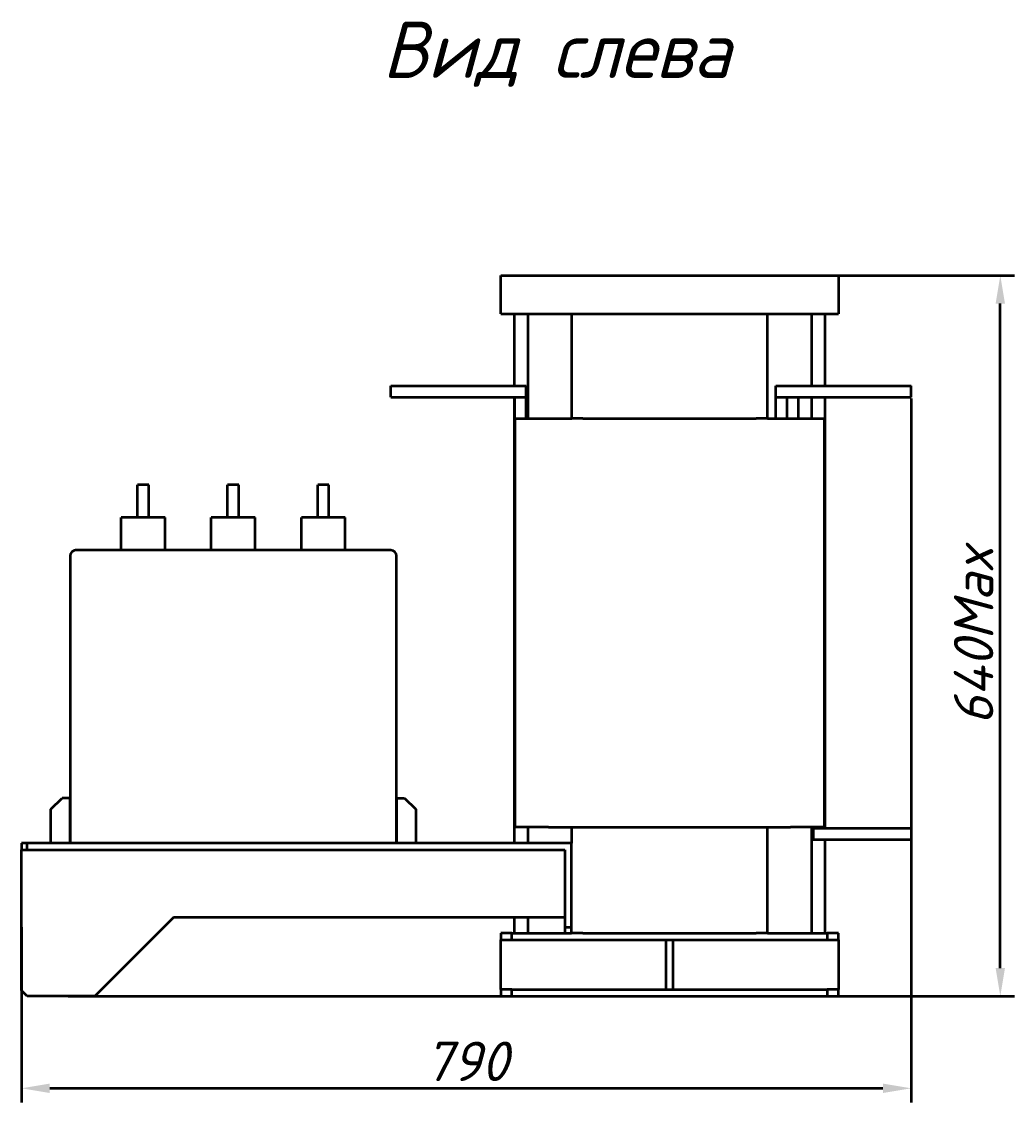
# Model space of a CAD drawing. Header units: millimetres. Extents: x -9 to 2336, y -1348 to 1345.
# Tile 9 of 9: x 1454 to 2336, y 167 to 1127. Entities that reach past the tile are written whole.
import ezdxf

# ---------------------------------------------------------------- set-up
doc = ezdxf.new("R2010")
doc.units = ezdxf.units.MM
doc.layers.get('Defpoints').update_dxf_attribs({"lineweight": 25})
doc.layers.add('Осн_СБ', color=7, linetype='Continuous', lineweight=50)
doc.styles.add('GOST-2.304_Type-B_italic', font='GOST Common Italic.ttf', dxfattribs={"height": 2.5})
doc.styles.add('ГОСТ', font='isocpeui.ttf')
doc.dimstyles.new('ISO-25', dxfattribs={"dimtxt": 3.5, "dimasz": 2.5, "dimexe": 1.25, "dimexo": 0.625, "dimtad": 1, "dimdec": 0, "dimtxsty": 'ГОСТ', "dimcen": 2.5, "dimclrd": 256, "dimclre": 256, "dimclrt": 256, "dimadec": 0, "dimazin": 0, "dimtfac": 1, "dimtdec": 0, "dimtmove": 0, "dimatfit": 3, "dimfxl": 1, "dimlwd": -1, "dimlwe": -1, "dimarcsym": 0})

# ---------------------------------------------------------------- blocks, each defined once
blk = doc.blocks.new('*D343')
at = {"layer": 'Defpoints', "color": 0, "transparency": 16777216}
for p in [(2029.34, 901.78), (2323.09, 901.78), (1488.84, 261.78)]:
    blk.add_point(p, dxfattribs=at)
at = {"layer": 'Осн_СБ', "transparency": 16777216}
for p, q in [((2035.59, 901.78), (2335.59, 901.78)), ((2323.09, 286.78), (2323.09, 876.78)), ((1495.09, 261.78), (2335.59, 261.78))]:
    blk.add_line(p, q, dxfattribs=at)
for points in [[(2318.92, 876.78), (2327.25, 876.78), (2323.09, 901.78)], [(2318.92, 286.78), (2327.25, 286.78), (2323.09, 261.78)]]:
    blk.add_solid(points, dxfattribs=at)
at = {"layer": 'Осн_СБ', "transparency": 16777216, "insert": (2299.34, 581.78), "char_height": 35, "attachment_point": 5, "rotation": 90, "style": 'ГОСТ'}
blk.add_mtext('640Max', dxfattribs=at)
blk = doc.blocks.new('*D346')
at = {"layer": 'Defpoints', "color": 0, "transparency": 16777216}
for p in [(2243.84, 798.78), (1453.84, 329.28), (2243.84, 180)]:
    blk.add_point(p, dxfattribs=at)
at = {"layer": 'Осн_СБ', "transparency": 16777216}
for p, q in [((2243.84, 792.53), (2243.84, 167.5)), ((1453.84, 323.03), (1453.84, 167.5)), ((1478.84, 180), (2218.84, 180))]:
    blk.add_line(p, q, dxfattribs=at)
for points in [[(1478.84, 184.16), (1478.84, 175.83), (1453.84, 180)], [(2218.84, 184.16), (2218.84, 175.83), (2243.84, 180)]]:
    blk.add_solid(points, dxfattribs=at)
at = {"layer": 'Осн_СБ', "transparency": 16777216, "insert": (1848.84, 203.97), "char_height": 35, "attachment_point": 5, "style": 'ГОСТ'}
blk.add_mtext('790', dxfattribs=at)

msp = doc.modelspace()

# ---------------------------------------------------------------- linework, layer by layer
at = {"layer": 'Осн_СБ'}
for p, q in [((1879.34, 867.78), (1879.34, 901.78)), ((1879.34, 901.78), (2179.34, 901.78)), ((2179.34, 901.78), (2179.34, 867.78)), ((1879.34, 867.78), (1942.34, 867.78)), ((1891.34, 867.78), (1891.34, 803.78)), ((1903.34, 867.78), (1903.34, 774.78)), ((1942.34, 867.78), (1952.34, 867.78)), ((1942.34, 867.78), (1942.34, 774.78)), ((1952.34, 867.78), (2106.34, 867.78)), ((2106.34, 867.78), (2116.34, 867.78)), ((2116.34, 774.78), (2116.34, 867.78)), ((2116.34, 867.78), (2179.34, 867.78)), ((2155.34, 867.78), (2155.34, 803.78)), ((2167.34, 867.78), (2167.34, 803.78)), ((1781.84, 803.78), (1901.84, 803.78)), ((1781.84, 793.78), (1781.84, 803.78)), ((1901.84, 793.78), (1901.84, 803.78)), ((2123.84, 803.78), (2243.84, 803.78)), ((2123.84, 793.78), (2123.84, 803.78)), ((2243.84, 793.78), (2243.84, 803.78)), ((1781.84, 793.78), (1901.84, 793.78)), ((1891.34, 793.78), (1891.34, 397.78)), ((1891.84, 793.78), (1901.84, 793.78)), ((1891.84, 774.78), (1891.84, 793.78)), ((1901.84, 774.78), (1901.84, 793.78)), ((2123.84, 793.78), (2243.84, 793.78)), ((2123.84, 793.78), (2133.84, 793.78)), ((2123.84, 774.78), (2123.84, 793.78)), ((2133.84, 774.78), (2133.84, 793.78)), ((2143.84, 774.78), (2143.84, 793.78)), ((2155.34, 793.78), (2155.34, 774.78)), ((2167.34, 793.78), (2167.34, 410.78)), ((1891.84, 774.78), (1921.84, 774.78)), ((1891.84, 774.78), (1891.84, 411.78)), ((1921.84, 774.78), (1942.39, 774.78)), ((1952.34, 774.78), (1942.39, 774.78)), ((1952.34, 774.78), (2106.34, 774.78)), ((2116.29, 774.78), (2106.34, 774.78)), ((2116.29, 774.78), (2136.84, 774.78)), ((2136.84, 774.78), (2166.84, 774.78)), ((2166.84, 411.78), (2166.84, 774.78)), ((1566.84, 715.78), (1556.84, 715.78)), ((1556.84, 686.78), (1556.84, 715.78)), ((1566.84, 686.78), (1566.84, 715.78)), ((1646.84, 715.78), (1636.84, 715.78)), ((1636.84, 686.78), (1636.84, 715.78)), ((1646.84, 686.78), (1646.84, 715.78)), ((1726.84, 715.78), (1716.84, 715.78)), ((1716.84, 686.78), (1716.84, 715.78)), ((1726.84, 686.78), (1726.84, 715.78)), ((1581.34, 686.78), (1542.34, 686.78)), ((1542.34, 657.78), (1542.34, 686.78)), ((1581.34, 657.78), (1581.34, 686.78)), ((1661.34, 686.78), (1622.34, 686.78)), ((1622.34, 657.78), (1622.34, 686.78)), ((1661.34, 657.78), (1661.34, 686.78)), ((1741.34, 686.78), (1702.34, 686.78)), ((1702.34, 657.78), (1702.34, 686.78)), ((1741.34, 657.78), (1741.34, 686.78)), ((1496.84, 652.78), (1496.84, 397.78)), ((1781.84, 657.78), (1501.84, 657.78)), ((1786.84, 397.78), (1786.84, 652.78)), ((1479.84, 427.78), (1489.84, 437.78)), ((1496.84, 437.78), (1489.84, 437.78)), ((1496.84, 397.78), (1496.84, 437.78)), ((1786.84, 437.78), (1793.84, 437.78)), ((1786.84, 437.78), (1786.84, 397.78)), ((1793.84, 437.78), (1803.84, 427.78)), ((1479.84, 397.78), (1479.84, 427.78)), ((1803.84, 427.78), (1803.84, 397.78)), ((1921.84, 411.78), (1891.84, 411.78)), ((1903.34, 411.78), (1903.34, 397.78)), ((1921.84, 411.78), (1942.39, 411.78)), ((1942.34, 411.78), (1942.34, 397.78)), ((1942.39, 411.78), (1952.34, 411.78)), ((1952.34, 411.78), (2106.34, 411.78)), ((2106.34, 411.78), (2116.29, 411.78)), ((2116.29, 411.78), (2136.84, 411.78)), ((2116.34, 317.78), (2116.34, 411.78)), ((2166.84, 411.78), (2136.84, 411.78)), ((2155.34, 411.78), (2155.34, 317.78)), ((2156.84, 411.78), (2156.84, 410.78)), ((2156.84, 410.78), (2156.84, 400.78)), ((2243.84, 410.78), (2156.84, 410.78)), ((2166.84, 410.78), (2156.84, 410.78)), ((2166.84, 411.78), (2166.84, 410.78)), ((2243.84, 410.78), (2243.84, 400.78)), ((1458.84, 397.78), (1453.84, 397.78)), ((1453.84, 397.78), (1453.84, 391.78)), ((1458.84, 391.78), (1458.84, 397.78)), ((1942.34, 397.78), (1458.84, 397.78)), ((1942.34, 322.78), (1942.34, 397.78)), ((2243.84, 400.78), (2156.84, 400.78)), ((2167.34, 400.78), (2167.34, 317.78)), ((1453.84, 391.78), (1458.84, 391.78)), ((1453.84, 266.78), (1453.84, 391.78)), ((1458.84, 391.78), (1936.34, 391.78)), ((1936.34, 391.78), (1936.34, 322.78)), ((1588.84, 331.78), (1518.84, 261.78)), ((1936.34, 331.78), (1588.84, 331.78)), ((1891.34, 331.78), (1891.34, 317.78)), ((1903.34, 331.78), (1903.34, 317.78)), ((1889.34, 317.78), (1879.34, 317.78)), ((1879.34, 317.78), (1879.34, 311.78)), ((1889.34, 311.78), (1889.34, 317.78)), ((1889.34, 317.78), (1936.34, 317.78)), ((1942.34, 322.78), (1936.34, 322.78)), ((1936.34, 322.78), (1936.34, 317.78)), ((1936.34, 317.78), (1942.34, 317.78)), ((1942.34, 317.78), (1942.34, 322.78)), ((1952.34, 317.78), (1942.34, 317.78)), ((1952.34, 317.78), (2106.34, 317.78)), ((2116.34, 317.78), (2106.34, 317.78)), ((2116.34, 317.78), (2169.34, 317.78)), ((2179.34, 317.78), (2169.34, 317.78)), ((2169.34, 317.78), (2169.34, 311.78)), ((2179.34, 311.78), (2179.34, 317.78)), ((1879.34, 311.78), (1889.34, 311.78)), ((1879.34, 267.78), (1879.34, 311.78)), ((1889.34, 311.78), (2026.34, 311.78)), ((2026.34, 267.78), (2026.34, 311.78)), ((2026.34, 311.78), (2032.34, 311.78)), ((2032.34, 311.78), (2169.34, 311.78)), ((2032.34, 311.78), (2032.34, 267.78)), ((2169.34, 311.78), (2179.34, 311.78)), ((2179.34, 311.78), (2179.34, 267.78)), ((1458.84, 261.78), (1453.84, 266.78)), ((1518.84, 261.78), (1458.84, 261.78)), ((1879.34, 267.78), (1879.34, 261.78)), ((1889.34, 267.78), (1879.34, 267.78)), ((1879.34, 261.78), (1889.34, 261.78)), ((1889.34, 261.78), (1889.34, 267.78)), ((1889.34, 267.78), (2026.34, 267.78)), ((1889.34, 261.78), (2169.34, 261.78)), ((2026.34, 267.78), (2032.34, 267.78)), ((2032.34, 267.78), (2169.34, 267.78)), ((2179.34, 267.78), (2169.34, 267.78)), ((2169.34, 267.78), (2169.34, 261.78)), ((2169.34, 261.78), (2179.34, 261.78)), ((2179.34, 261.78), (2179.34, 267.78))]:
    msp.add_line(p, q, dxfattribs=at)
for centre, start, end in [((1501.84, 652.78), 90, 180), ((1781.84, 652.78), 0, 90)]:
    msp.add_arc(centre, 5, start, end, dxfattribs=at)

# ---------------------------------------------------------------- texts
at = {"layer": 'Осн_СБ', "insert": (1774.22, 1127.2), "char_height": 50, "width": 336.0264, "attachment_point": 1, "style": 'GOST-2.304_Type-B_italic'}
msp.add_mtext('Вид слева', dxfattribs=at)

# ---------------------------------------------------------------- dimensions: what is measured, and where the dimension line sits
at = {"layer": 'Осн_СБ'}
dim = msp.add_linear_dim(base=(2323.09, 901.78), p1=(1488.84, 261.78), p2=(2029.34, 901.78), angle=90, text='<>Max', dimstyle='ISO-25', dxfattribs=at)
dim.commit()
dim.dimension.update_dxf_attribs({"geometry": '*D343', "text_midpoint": (2299.34, 581.78)})
dim = msp.add_linear_dim(base=(2243.84, 180), p1=(1453.84, 329.28), p2=(2243.84, 798.78), dimstyle='ISO-25', dxfattribs=at)
dim.commit()
dim.dimension.update_dxf_attribs({"geometry": '*D346', "text_midpoint": (1848.84, 203.97)})

doc.saveas('drawing.dxf')
